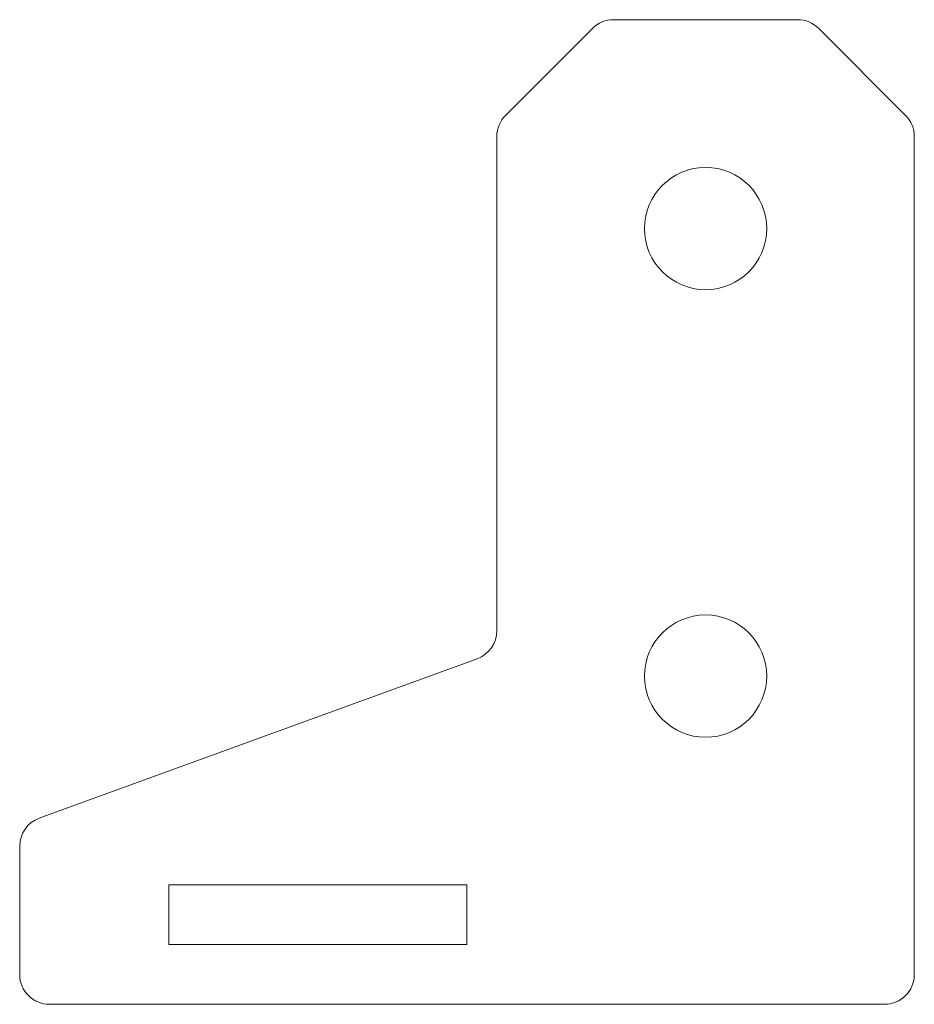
# Model space of a CAD drawing. Header units: millimetres. Extents: x -30 to 0, y 0 to 33.
import ezdxf

# ---------------------------------------------------------------- set-up
doc = ezdxf.new("R2010")
doc.units = ezdxf.units.MM

msp = doc.modelspace()

# ---------------------------------------------------------------- linework, layer by layer
at = {"color": 7, "linetype": 'Continuous', "lineweight": 15}
for p, q in [((-10.793, 32.707), (-13.707, 29.793)), ((-3.914, 33), (-10.086, 33)), ((-0.293, 29.793), (-3.207, 32.707)), ((-14, 29.086), (-14, 12.524)), ((0, 1), (0, 29.086)), ((-14.658, 11.584), (-29.342, 6.239)), ((-30, 5.3), (-30, 1)), ((-15, 4), (-25, 4)), ((-25, 4), (-25, 2)), ((-15, 2), (-15, 4)), ((-25, 2), (-15, 2)), ((-29, 0), (-1, 0))]:
    msp.add_line(p, q, dxfattribs=at)
for centre in [(-7, 26), (-7, 11)]:
    msp.add_circle(centre, 2.05, dxfattribs=at)
for centre, start, end in [((-10.086, 32), 90, 135), ((-3.914, 32), 45, 90), ((-13, 29.086), 135, 180), ((-1, 29.086), 0, 45), ((-15, 12.524), 290, 0), ((-29, 5.3), 110, 180), ((-29, 1), 180, 270), ((-1, 1), 270, 0)]:
    msp.add_arc(centre, 1, start, end, dxfattribs=at)

doc.saveas('drawing.dxf')
